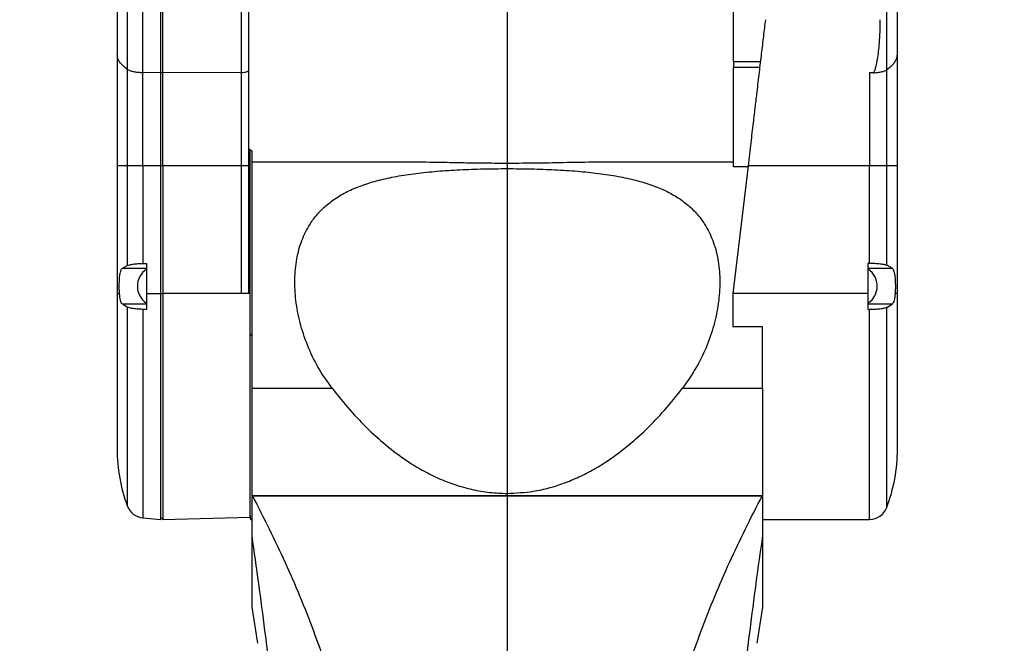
# Model space of a CAD drawing. Extents: x 0 to 841, y 0 to 594.
# Tile 29 of 142: x 76 to 121, y 335 to 364. Entities that reach past the tile are written whole.
import ezdxf

# ---------------------------------------------------------------- set-up
doc = ezdxf.new("R2010")
doc.units = 0
doc.layers.get('0').update_dxf_attribs({"linetype": 'CONTINUOUS'})
doc.styles.add('SLDTEXTSTYLE0', font='TXT', dxfattribs={"width": 0.75})
doc.styles.add('SLDTEXTSTYLE2', font='TXT', dxfattribs={"width": 0.7})
doc.styles.add('SLDTEXTSTYLE3', font='TXT', dxfattribs={"width": 0.6875})
doc.dimstyles.new('SLDDIMSTYLE16', dxfattribs={"dimtxt": 3.5, "dimasz": 3.556, "dimexe": 0, "dimexo": 0.0625, "dimgap": 0.875, "dimtad": 1, "dimlfac": 2.5, "dimrnd": 1e-09, "dimzin": 12, "dimtxsty": 'SLDTEXTSTYLE0', "dimblk1": 'NONE', "dimblk2": 'NONE', "dimsah": 1, "dimcen": 0, "dimazin": 3, "dimtol": 1, "dimtp": 0.018, "dimtfac": 1, "dimtdec": 3, "dimtmove": 0, "dimatfit": 3, "dimtolj": 1})
doc.dimstyles.new('SLDDIMSTYLE17', dxfattribs={"dimtxt": 3.5, "dimasz": 3.556, "dimexe": 0, "dimexo": 0.0625, "dimgap": 0.875, "dimtad": 1, "dimlfac": 2.5, "dimrnd": 1e-09, "dimzin": 12, "dimtxsty": 'SLDTEXTSTYLE0', "dimblk1": 'NONE', "dimblk2": 'NONE', "dimsah": 1, "dimcen": 0, "dimazin": 3, "dimtol": 1, "dimtp": 0.012, "dimtfac": 1, "dimtdec": 3, "dimtmove": 0, "dimatfit": 3, "dimtolj": 1})
doc.dimstyles.new('SLDDIMSTYLE18', dxfattribs={"dimtxt": 3.5, "dimasz": 3.556, "dimexe": 0, "dimexo": 0.0625, "dimgap": 0.875, "dimtad": 1, "dimlfac": 2.5, "dimrnd": 1e-09, "dimzin": 12, "dimtxsty": 'SLDTEXTSTYLE0', "dimblk1": 'NONE', "dimblk2": 'NONE', "dimsah": 1, "dimcen": 0, "dimazin": 3, "dimtol": 1, "dimtp": 0.01, "dimtfac": 1, "dimtmove": 0, "dimatfit": 3, "dimtolj": 1})

# ---------------------------------------------------------------- blocks, each defined once
blk = doc.blocks.new('SW_CENTERMARKSYMBOL_7')
at = {"color": 0, "linetype": 'CONTINUOUS'}
blk.add_line((0, -0.833), (0, -195.048), dxfattribs=at)
blk = doc.blocks.new('_D_70')
at = {"color": 7, "linetype": 'CONTINUOUS'}
for centre, start, end in [((568.276, 493.681), 153.4349, 206.5651), ((564.64, 493.681), 333.4349, 26.5651)]:
    blk.add_arc(centre, 10.12, start, end, dxfattribs=at)
at = {"color": 7, "linetype": 'CONTINUOUS', "char_height": 3.5, "attachment_point": 1}
for s, insert, style in [('0.018', (562.054, 498.192, -108.66), 'SLDTEXTSTYLE0'), ('+', (559.225, 498.192, -108.66), 'SLDTEXTSTYLE0'), ('%%c', (539.345, 493.667, -108.66), 'SLDTEXTSTYLE0'), ('12 H7', (544.623, 493.72, -108.66), 'SLDTEXTSTYLE2'), ('depth 3', (576.072, 493.72, -108.66), 'SLDTEXTSTYLE0'), ('0', (562.054, 493.667, -108.66), 'SLDTEXTSTYLE0')]:
    blk.add_mtext(s, dxfattribs=dict(at, insert=insert, style=style))
blk = doc.blocks.new('_NONE')
blk = doc.blocks.new('_D_71')
at = {"color": 7, "linetype": 'CONTINUOUS'}
for centre, start, end in [((561.062, 536.749), 153.4349, 206.5651), ((557.426, 536.749), 333.4349, 26.5651)]:
    blk.add_arc(centre, 10.12, start, end, dxfattribs=at)
at = {"color": 7, "linetype": 'CONTINUOUS', "char_height": 3.5, "attachment_point": 1}
for s, insert, style in [('0.012', (554.839, 541.26, -108.66), 'SLDTEXTSTYLE0'), ('+', (552.01, 541.26, -108.66), 'SLDTEXTSTYLE0'), ('depth 4', (568.858, 536.788, -108.66), 'SLDTEXTSTYLE0'), ('%%c', (534.716, 536.735, -108.66), 'SLDTEXTSTYLE0'), ('4 H7', (539.995, 536.788, -108.66), 'SLDTEXTSTYLE3'), ('0', (554.839, 536.735, -108.66), 'SLDTEXTSTYLE0')]:
    blk.add_mtext(s, dxfattribs=dict(at, insert=insert, style=style))
blk = doc.blocks.new('_D_72')
at = {"color": 7, "linetype": 'CONTINUOUS'}
for centre, start, end in [((561.427, 563.816), 153.4349, 206.5651), ((555.205, 563.816), 333.4349, 26.5651)]:
    blk.add_arc(centre, 10.12, start, end, dxfattribs=at)
at = {"color": 7, "linetype": 'CONTINUOUS', "char_height": 3.5, "attachment_point": 1}
for s, insert, style in [('0.01', (555.205, 568.328, -108.66), 'SLDTEXTSTYLE0'), ('+', (552.375, 568.328, -108.66), 'SLDTEXTSTYLE0'), ('%%c', (535.081, 563.802, -108.66), 'SLDTEXTSTYLE0'), ('depth 5', (566.637, 563.855, -108.66), 'SLDTEXTSTYLE0'), ('2x', (530.254, 563.855, -108.66), 'SLDTEXTSTYLE0'), ('3 H7', (540.36, 563.855, -108.66), 'SLDTEXTSTYLE3'), ('0', (555.205, 563.802, -108.66), 'SLDTEXTSTYLE0')]:
    blk.add_mtext(s, dxfattribs=dict(at, insert=insert, style=style))

msp = doc.modelspace()

# ---------------------------------------------------------------- linework, layer by layer
at = {"color": 7, "linetype": 'CONTINUOUS'}
for p, q in [((80.2428, 374.684), (80.2428, 361.9647)), ((115.9095, 361.9647), (115.9095, 374.684)), ((80.7057, 373.6618), (80.7057, 361.271)), ((82.2428, 361.1068), (82.2428, 373.826)), ((82.3261, 361.1068), (82.3261, 373.826)), ((85.9182, 373.8512), (85.9182, 361.1319)), ((86.2428, 373.9403), (86.2428, 361.221)), ((115.4174, 361.2502), (115.4174, 373.6338)), ((81.4149, 361.1261), (81.4149, 373.4669)), ((108.4125, 361.623), (108.4125, 366.5511)), ((108.4125, 361.623), (109.6437, 361.623)), ((108.4125, 361.623), (108.4125, 361.3631)), ((80.7057, 361.2771), (80.7057, 356.8578)), ((81.4149, 356.8578), (81.4149, 361.1315)), ((82.2428, 361.1068), (81.4149, 361.1261)), ((82.3261, 361.1068), (82.2428, 361.129)), ((85.9182, 361.1319), (82.3261, 361.1068)), ((82.3261, 356.8578), (82.3261, 361.112)), ((85.9182, 361.1373), (85.9182, 356.8578)), ((109.6129, 361.3631), (108.4125, 361.3631)), ((108.4125, 356.8191), (108.4125, 361.3631)), ((114.8188, 361.112), (114.6388, 361.112)), ((114.6388, 361.112), (114.6388, 356.8578)), ((115.4174, 356.8578), (115.4174, 361.2562)), ((86.3265, 357.5995), (86.2924, 357.5995)), ((86.3761, 357.5578), (86.3428, 357.5578)), ((86.4099, 357.5241), (86.3761, 357.5578)), ((93.8977, 357.0226), (86.4091, 357.0226)), ((108.4125, 357.0226), (102.2555, 357.0226)), ((80.7057, 356.8578), (80.2428, 356.8578)), ((80.2428, 356.8578), (80.2428, 351.0226)), ((81.4149, 356.8578), (80.7057, 356.8578)), ((80.7057, 356.8578), (80.7057, 352.2997)), ((82.2428, 356.8578), (81.4149, 356.8578)), ((81.4149, 356.8578), (81.4149, 352.395)), ((82.3261, 356.8578), (82.2428, 356.8578)), ((82.2428, 351.0226), (82.2428, 356.8578)), ((85.9182, 356.8578), (82.3261, 356.8578)), ((82.3261, 356.8578), (82.3261, 351.0226)), ((86.2428, 356.8578), (85.9182, 356.8578)), ((85.9182, 356.8578), (85.9182, 351.0226)), ((86.2428, 356.8578), (86.2428, 351.0226)), ((109.0788, 356.8578), (108.3871, 351.0226)), ((109.0742, 356.8191), (108.4125, 356.8191)), ((114.6388, 356.8578), (109.0788, 356.8578)), ((115.4174, 356.8578), (114.6388, 356.8578)), ((114.6388, 352.4078), (114.6388, 356.8578)), ((115.4174, 352.3134), (115.4174, 356.8578)), ((115.9095, 356.8578), (115.4174, 356.8578)), ((115.9095, 351.0226), (115.9095, 356.8578)), ((114.6388, 352.4078), (114.5761, 352.4078)), ((114.5761, 351.0226), (114.5761, 352.4078)), ((80.4817, 352.1737), (80.7057, 352.2997)), ((80.4817, 352.1737), (81.5761, 352.1737)), ((81.4149, 352.395), (81.5761, 352.3975)), ((81.5761, 352.3975), (81.5761, 351.0226)), ((114.5761, 352.1737), (115.6706, 352.1737)), ((115.6706, 352.1737), (115.4174, 352.3134)), ((80.2428, 351.0226), (80.3489, 351.0226)), ((81.5761, 351.0226), (82.2428, 351.0226)), ((81.5761, 351.0226), (81.5761, 350.2926)), ((82.2428, 351.0226), (82.3261, 351.0226)), ((85.9182, 351.0226), (82.3261, 351.0226)), ((82.3261, 351.0226), (82.3261, 340.6893)), ((86.3261, 351.0226), (85.9182, 351.0226)), ((114.5761, 351.0226), (108.3871, 351.0226)), ((108.3871, 351.0226), (108.3871, 349.4939)), ((114.5761, 350.2815), (114.5761, 351.0226)), ((115.9095, 351.0226), (115.8034, 351.0226)), ((80.7057, 350.3983), (80.4818, 350.5346)), ((81.5761, 350.5346), (80.4818, 350.5346)), ((81.5761, 350.2926), (81.4149, 350.2952)), ((115.6705, 350.5346), (114.5761, 350.5346)), ((114.5761, 350.2815), (114.6388, 350.2815)), ((115.4174, 350.3835), (115.6705, 350.5346)), ((109.7428, 349.4939), (108.3871, 349.4939)), ((86.3595, 349.1103), (86.3254, 349.0762)), ((86.3428, 349.1368), (86.3761, 349.1368)), ((86.3761, 349.1103), (86.3595, 349.1103)), ((86.3761, 349.1368), (86.4099, 349.1705)), ((86.4095, 346.6893), (90.0649, 346.6893)), ((86.4095, 341.767), (86.4095, 346.6893)), ((106.0874, 346.6893), (109.7428, 346.6893)), ((109.7428, 346.6893), (109.7428, 341.767)), ((86.4095, 341.767), (109.7428, 341.767)), ((86.4095, 341.7566), (86.4095, 341.767)), ((86.4294, 341.7634), (86.4095, 341.7566)), ((86.4095, 339.938), (86.4095, 341.7274)), ((109.7229, 341.7634), (86.4294, 341.7634)), ((109.7229, 341.7634), (109.7428, 341.7566)), ((109.7428, 341.767), (109.7428, 341.7566)), ((109.7428, 341.7274), (109.7428, 339.938)), ((81.4149, 340.7617), (82.243, 340.6893)), ((82.2426, 340.7728), (82.3261, 340.6893)), ((82.3261, 340.6893), (86.3269, 340.7941)), ((86.3254, 340.7233), (86.3595, 340.6893)), ((86.3595, 340.6893), (86.3761, 340.6893)), ((109.7428, 340.6893), (114.6391, 340.6893)), ((86.4095, 336.6701), (86.4095, 339.938)), ((109.7428, 339.938), (109.7428, 336.6701)), ((86.668, 335.0207), (86.4095, 336.6701)), ((109.7428, 336.6701), (109.4843, 335.0207))]:
    msp.add_line(p, q, dxfattribs=at)
at = {"color": 8, "linetype": 'CONTINUOUS'}
for p, q in [((80.7057, 350.3983), (80.7057, 341.3037)), ((81.4149, 350.2952), (81.4149, 340.7617)), ((115.4174, 341.2258), (115.4174, 350.3835))]:
    msp.add_line(p, q, dxfattribs=at)
at = {"color": 7, "linetype": 'CONTINUOUS'}
for centre, radius, start, end in [((82.1041, 351.353), 0.9385, 124.24316, 235.72146), ((114.0481, 351.353), 0.9385, 0, 55.73375), ((114.0481, 351.353), 0.9385, 304.22354, 0), ((86.3761, 349.1436), 0.0333, 270, 0), ((87.7428, 343.8976), 7.5, 180, 200.23438), ((108.4095, 343.8976), 7.5, 339.12993, 0), ((81.4876, 341.5919), 0.8333, 200.23438, 265), ((114.6388, 341.5226), 0.8333, 269.82106, 339.12993), ((86.3761, 340.656), 0.0333, 0, 90)]:
    msp.add_arc(centre, radius, start, end, dxfattribs=at)
for points, knots in [([(109.8712, 363.543), (109.8416, 363.2929), (109.7805, 362.7779), (109.6854, 361.975), (109.5842, 361.1213), (109.4897, 360.3241), (109.3985, 359.5547), (109.3069, 358.7826), (109.1985, 357.8679), (109.1206, 357.2101), (109.0788, 356.8578)], [0, 0, 0, 0, 0.1147046, 0.2362717, 0.3647038, 0.4999992, 0.5937832, 0.7083776, 0.8437847, 1, 1, 1, 1]), ([(115.1068, 363.543), (115.1051, 363.3625), (115.1018, 363.0088), (115.0749, 362.521), (115.0366, 362.0975), (114.9889, 361.7448), (114.9329, 361.4636), (114.8781, 361.2558), (114.8363, 361.1545), (114.8188, 361.112)], [0, 0, 0, 0, 0.2224387, 0.4360353, 0.5975968, 0.7408332, 0.8680373, 0.9446506, 1, 1, 1, 1]), ([(80.2428, 361.9737), (80.2428, 361.4099), (80.2428, 360.2819), (80.2428, 358.5724), (80.2428, 357.4292), (80.2428, 356.8578)], [0, 0, 0, 0, 0.3332324, 0.6667568, 1, 1, 1, 1]), ([(80.7057, 361.271), (80.6137, 361.3458), (80.4297, 361.4953), (80.274, 361.7287), (80.2532, 361.886), (80.2428, 361.9647)], [0, 0, 0, 0, 0.3333338, 0.666666, 1, 1, 1, 1]), ([(115.4174, 361.2502), (115.5152, 361.3271), (115.7107, 361.4808), (115.8764, 361.7213), (115.8984, 361.8836), (115.9095, 361.9647)], [0, 0, 0, 0, 0.3333316, 0.6666668, 1, 1, 1, 1]), ([(115.9095, 356.8578), (115.9095, 357.4292), (115.9095, 358.5724), (115.9095, 360.2819), (115.9095, 361.4099), (115.9095, 361.9737)], [0, 0, 0, 0, 0.3332354, 0.6667598, 1, 1, 1, 1]), ([(80.7057, 361.271), (80.7389, 361.2519), (80.8052, 361.2137), (80.9757, 361.169), (81.1819, 361.1367), (81.3372, 361.1296), (81.4149, 361.1261)], [0, 0, 0, 0, 0.2499979, 0.4999975, 0.7499998, 1, 1, 1, 1]), ([(82.2428, 356.8578), (82.2428, 357.5707), (82.2428, 358.9966), (82.2428, 360.4069), (82.2428, 361.112)], [0, 0, 0, 0, 0.4999976, 1, 1, 1, 1]), ([(85.9182, 361.1319), (85.961, 361.1335), (86.0466, 361.1367), (86.1536, 361.1574), (86.2283, 361.1866), (86.238, 361.2095), (86.2428, 361.221)], [0, 0, 0, 0, 0.2499989, 0.5000008, 0.7500033, 1, 1, 1, 1]), ([(86.2428, 361.2268), (86.2428, 360.5027), (86.2428, 359.0546), (86.2428, 357.59), (86.2428, 356.8578)], [0, 0, 0, 0, 0.5000027, 1, 1, 1, 1]), ([(114.8188, 361.112), (114.8848, 361.1173), (115.0169, 361.1277), (115.1882, 361.1594), (115.3303, 361.2001), (115.3884, 361.2335), (115.4174, 361.2502)], [0, 0, 0, 0, 0.2499969, 0.4999992, 0.7499965, 1, 1, 1, 1]), ([(86.3261, 353.3473), (86.3261, 353.6256), (86.3261, 354.1822), (86.3261, 354.985), (86.3261, 355.7249), (86.3261, 356.3733), (86.3261, 356.9062), (86.3261, 357.2991), (86.3261, 357.552), (86.3261, 357.5836), (86.3261, 357.5995)], [0, 0, 0, 0, 0.12500023, 0.24999915, 0.37499927, 0.50000028, 0.62500043, 0.74999978, 0.87500004, 1, 1, 1, 1]), ([(86.4095, 357.0178), (86.4095, 357.1385), (86.4095, 357.38), (86.4095, 357.5269), (86.4095, 357.5082), (86.4095, 357.5029)], [0, 0, 0, 0, 0.4177298, 0.8354572, 1, 1, 1, 1]), ([(86.4095, 346.6893), (86.4095, 347.034), (86.4095, 347.7234), (86.4095, 348.7472), (86.4095, 349.7504), (86.4095, 350.723), (86.4095, 351.6552), (86.4095, 352.5377), (86.4095, 353.3617), (86.4095, 354.1189), (86.4095, 354.8017), (86.4095, 355.4034), (86.4095, 355.9179), (86.4095, 356.3398), (86.4095, 356.6662), (86.4095, 356.8888), (86.4095, 357.01), (86.4095, 357.0112), (86.4095, 357.0117)], [0, 0, 0, 0, 0.0637118, 0.1274237, 0.1911353, 0.2548473, 0.3185585, 0.3822704, 0.4459821, 0.509694, 0.5734053, 0.637117, 0.7008289, 0.7645406, 0.8282522, 0.891964, 0.9556756, 1, 1, 1, 1]), ([(98.0761, 356.9703), (97.7609, 356.9712), (97.1356, 356.9731), (96.2167, 356.987), (95.3433, 357.0038), (94.5662, 357.0193), (94.1037, 357.021), (93.8977, 357.0217)], [0, 0, 0, 0, 0.2172896, 0.4310773, 0.6398637, 0.8395219, 1, 1, 1, 1]), ([(102.2555, 357.0218), (102.046, 357.021), (101.5805, 357.0192), (100.6543, 357.0009), (99.4688, 356.9768), (98.5432, 356.9725), (98.0761, 356.9703)], [0, 0, 0, 0, 0.1630483, 0.3623352, 0.6782598, 1, 1, 1, 1]), ([(86.2928, 356.8278), (86.2928, 356.6771), (86.2928, 356.3582), (86.2928, 355.7229), (86.2928, 354.9856), (86.2928, 354.1821), (86.2928, 353.6256), (86.2928, 353.3473)], [0, 0, 0, 0, 0.1829752, 0.3872329, 0.5914892, 0.7957435, 1, 1, 1, 1]), ([(90.0649, 346.6893), (89.8404, 347.0083), (89.3995, 347.6349), (88.9195, 348.658), (88.5822, 349.685), (88.3915, 350.7024), (88.341, 351.685), (88.4309, 352.6104), (88.6625, 353.46), (88.9971, 354.1323), (89.3872, 354.6551), (89.7938, 355.0592), (90.2749, 355.4164), (90.8341, 355.7268), (91.4754, 355.9908), (92.2031, 356.21), (93.0163, 356.3859), (93.9113, 356.5211), (94.8801, 356.6197), (95.9093, 356.6855), (96.9824, 356.7246), (97.7101, 356.7293), (98.0761, 356.7317)], [0, 0, 0, 0, 0.0585077, 0.1149045, 0.1701529, 0.2247222, 0.2791073, 0.3336357, 0.3883012, 0.4438998, 0.4816951, 0.5204213, 0.5601731, 0.6013716, 0.6443525, 0.6892384, 0.736642, 0.7860168, 0.8373001, 0.8906759, 0.9450162, 1, 1, 1, 1]), ([(98.0761, 356.7317), (98.4424, 356.7293), (99.1704, 356.7246), (100.2436, 356.6855), (101.2717, 356.6197), (102.2396, 356.5212), (103.1354, 356.386), (103.9488, 356.2101), (104.6767, 355.9908), (105.3189, 355.7266), (105.8786, 355.4157), (106.3596, 355.0581), (106.766, 354.6543), (107.1554, 354.1318), (107.4903, 353.4587), (107.7214, 352.6102), (107.8112, 351.6842), (107.7608, 350.7024), (107.57, 349.6846), (107.2324, 348.657), (106.7525, 347.6344), (106.3116, 347.0078), (106.0874, 346.6893)], [0, 0, 0, 0, 0.05502225, 0.10936606, 0.16270804, 0.21385008, 0.26326702, 0.31088575, 0.35554674, 0.39858561, 0.44011478, 0.47960809, 0.51830958, 0.55631149, 0.61159073, 0.66654764, 0.72084129, 0.77527141, 0.82991383, 0.8850967, 0.94158382, 1, 1, 1, 1]), ([(86.2928, 353.3473), (86.2928, 353.1423), (86.2928, 352.7323), (86.2928, 352.1309), (86.2928, 351.5515), (86.2928, 351.1989), (86.2928, 351.0226)], [0, 0, 0, 0, 0.25000041, 0.49999895, 0.74999831, 1, 1, 1, 1]), ([(86.3261, 351.0226), (86.3261, 351.1989), (86.3261, 351.5515), (86.3261, 352.1309), (86.3261, 352.7323), (86.3261, 353.1423), (86.3261, 353.3473)], [0, 0, 0, 0, 0.25000169, 0.50000105, 0.74999959, 1, 1, 1, 1]), ([(114.6388, 352.4078), (114.7215, 352.4065), (114.89, 352.4038), (115.1134, 352.384), (115.3043, 352.3538), (115.3781, 352.3274), (115.4174, 352.3134)], [0, 0, 0, 0, 0.2454985, 0.4994777, 0.7332336, 1, 1, 1, 1]), ([(80.3376, 351.353), (80.3392, 351.4499), (80.3422, 351.6439), (80.3687, 351.8984), (80.4126, 352.0945), (80.4585, 352.1471), (80.4817, 352.1737)], [0, 0, 0, 0, 0.2469862, 0.4945379, 0.7448236, 1, 1, 1, 1]), ([(80.7057, 352.2997), (80.7412, 352.3129), (80.8079, 352.3378), (80.9799, 352.3674), (81.1823, 352.388), (81.3384, 352.3927), (81.4149, 352.395)], [0, 0, 0, 0, 0.2666411, 0.5004541, 0.7551534, 1, 1, 1, 1]), ([(115.6706, 352.1737), (115.686, 352.1587), (115.7165, 352.1289), (115.7524, 352.0332), (115.78, 351.9064), (115.7993, 351.751), (115.811, 351.5757), (115.8156, 351.3892), (115.8139, 351.1997), (115.8069, 351.0817), (115.8034, 351.0226)], [0, 0, 0, 0, 0.12873, 0.2549567, 0.3802173, 0.5043478, 0.6283408, 0.7521476, 0.8760233, 1, 1, 1, 1]), ([(80.3489, 351.0226), (80.3456, 351.0759), (80.339, 351.1824), (80.3381, 351.2961), (80.3376, 351.353)], [0, 0, 0, 0, 0.5001896, 1, 1, 1, 1]), ([(80.2428, 351.0226), (80.2428, 350.7117), (80.2428, 350.09), (80.2428, 349.1733), (80.2428, 348.2882), (80.2428, 347.4499), (80.2428, 346.6728), (80.2428, 345.9701), (80.2428, 345.3538), (80.2428, 344.8347), (80.2428, 344.4208), (80.2428, 344.1222), (80.2428, 343.9329), (80.2428, 343.9094), (80.2428, 343.8976)], [0, 0, 0, 0, 0.0833335, 0.1666669, 0.2499996, 0.3333334, 0.4166663, 0.4999997, 0.5833335, 0.6666667, 0.7499999, 0.8333333, 0.9166667, 1, 1, 1, 1]), ([(80.4818, 350.5346), (80.4645, 350.553), (80.4307, 350.5889), (80.393, 350.7023), (80.3649, 350.8456), (80.3543, 350.9634), (80.3489, 351.0226)], [0, 0, 0, 0, 0.2650838, 0.5165264, 0.7570563, 1, 1, 1, 1]), ([(82.2428, 340.6893), (82.2428, 340.7064), (82.2428, 340.7405), (82.2428, 341.015), (82.2428, 341.448), (82.2428, 342.0483), (82.2428, 342.8012), (82.2428, 343.695), (82.2428, 344.7141), (82.2428, 345.8412), (82.2428, 347.0569), (82.2428, 348.3405), (82.2428, 349.67), (82.2428, 350.5718), (82.2428, 351.0226)], [0, 0, 0, 0, 0.0833333, 0.1666666, 0.25, 0.3333332, 0.4166667, 0.5000002, 0.5833332, 0.6666665, 0.7500003, 0.8333335, 0.9166665, 1, 1, 1, 1]), ([(86.3261, 340.796), (86.3261, 340.7954), (86.3261, 340.7768), (86.3261, 340.8435), (86.3261, 341.0043), (86.3261, 341.2873), (86.3261, 341.6729), (86.3261, 342.1614), (86.3261, 342.7463), (86.3261, 343.4215), (86.3261, 344.1795), (86.3261, 345.0122), (86.3261, 345.9103), (86.3261, 346.8643), (86.3261, 347.8635), (86.3261, 348.8972), (86.3261, 349.9541), (86.3261, 350.6665), (86.3261, 351.0226)], [0, 0, 0, 0, 0.0024349, 0.0689392, 0.1354436, 0.201948, 0.2684523, 0.3349565, 0.4014609, 0.4679654, 0.5344697, 0.600974, 0.6674781, 0.7339829, 0.8004867, 0.8669913, 0.9334955, 1, 1, 1, 1]), ([(115.8034, 351.0226), (115.798, 350.9634), (115.7874, 350.8455), (115.7593, 350.7021), (115.7215, 350.5888), (115.6878, 350.553), (115.6705, 350.5346)], [0, 0, 0, 0, 0.2431077, 0.4838123, 0.7350813, 1, 1, 1, 1]), ([(115.9095, 343.8976), (115.9095, 343.9094), (115.9095, 343.9329), (115.9095, 344.1222), (115.9095, 344.4208), (115.9095, 344.8347), (115.9095, 345.3538), (115.9095, 345.9701), (115.9095, 346.6728), (115.9095, 347.4499), (115.9095, 348.2882), (115.9095, 349.1733), (115.9095, 350.09), (115.9095, 350.7117), (115.9095, 351.0226)], [0, 0, 0, 0, 0.0833333, 0.1666667, 0.2500001, 0.3333333, 0.4166665, 0.5000003, 0.5833337, 0.6666666, 0.7500004, 0.8333331, 0.9166665, 1, 1, 1, 1]), ([(81.4149, 350.2952), (81.3381, 350.2977), (81.1827, 350.3027), (80.9788, 350.3253), (80.8071, 350.357), (80.7403, 350.3842), (80.7057, 350.3983)], [0, 0, 0, 0, 0.2466718, 0.4984991, 0.7397857, 1, 1, 1, 1]), ([(115.4174, 350.3835), (115.379, 350.3685), (115.3049, 350.3397), (115.114, 350.3072), (114.889, 350.2856), (114.7217, 350.2828), (114.6388, 350.2815)], [0, 0, 0, 0, 0.2607804, 0.5024319, 0.7534092, 1, 1, 1, 1]), ([(109.7428, 346.6893), (109.7428, 347.1634), (109.7428, 348.1116), (109.7428, 349.0331), (109.7428, 349.4939)], [0, 0, 0, 0, 0.4999997, 1, 1, 1, 1]), ([(90.0649, 346.6893), (90.3344, 346.3508), (90.8574, 345.6941), (91.7225, 344.7903), (92.6213, 343.9887), (93.4821, 343.359), (94.2662, 342.8888), (94.9648, 342.5443), (95.6976, 342.2584), (96.4662, 342.0434), (97.2703, 341.903), (97.8085, 341.8855), (98.0761, 341.8769)], [0, 0, 0, 0, 0.134018, 0.2600334, 0.3871344, 0.5067602, 0.5899245, 0.6701425, 0.7478347, 0.8333107, 0.917109, 1, 1, 1, 1]), ([(98.0761, 341.8769), (98.4785, 341.8965), (99.2927, 341.9362), (100.3285, 342.2109), (101.1875, 342.544), (101.8861, 342.889), (102.6702, 343.359), (103.531, 343.9888), (104.4298, 344.7903), (105.2949, 345.6941), (105.8179, 346.3508), (106.0874, 346.6893)], [0, 0, 0, 0, 0.12456889, 0.25204946, 0.32975636, 0.40998669, 0.4931613, 0.61280817, 0.73992642, 0.8659636, 1, 1, 1, 1]), ([(86.4294, 341.7634), (86.9397, 340.756), (87.9603, 338.7411), (89.2395, 335.6023), (90.3464, 332.3983), (90.9071, 330.2104), (91.1874, 329.1163)], [0, 0, 0, 0, 0.2499716, 0.499999, 0.7499717, 1, 1, 1, 1]), ([(104.9649, 329.1163), (105.2452, 330.2104), (105.8059, 332.3983), (106.9127, 335.6023), (108.192, 338.7411), (109.2126, 340.756), (109.7229, 341.7634)], [0, 0, 0, 0, 0.2500215, 0.5000009, 0.7500218, 1, 1, 1, 1]), ([(86.3261, 340.8458), (86.3261, 340.8041), (86.3261, 340.732), (86.3261, 340.7312), (86.3261, 340.7309)], [0, 0, 0, 0, 0.5792618, 1, 1, 1, 1]), ([(87.8462, 327.5478), (87.7887, 328.1999), (87.6722, 329.5215), (87.4732, 331.4919), (87.2496, 333.5253), (86.9974, 335.6202), (86.7166, 337.7832), (86.513, 339.2115), (86.4095, 339.938)], [0, 0, 0, 0, 0.150254, 0.3045305, 0.463116, 0.6359674, 0.8148438, 1, 1, 1, 1]), ([(109.7428, 339.938), (109.6393, 339.2121), (109.4359, 337.7847), (109.1552, 335.6232), (108.9031, 333.5288), (108.6794, 331.4949), (108.4803, 329.5231), (108.3636, 328.2004), (108.3061, 327.5478)], [0, 0, 0, 0, 0.1850229, 0.3637808, 0.5365305, 0.695233, 0.8496273, 1, 1, 1, 1])]:
    msp.add_open_spline(points, degree=3, knots=knots, dxfattribs=at)
at = {"color": 8, "linetype": 'CONTINUOUS'}
msp.add_open_spline([(114.6388, 340.7063), (114.6388, 340.708), (114.6388, 340.7119), (114.6388, 340.9144), (114.6388, 341.2806), (114.6388, 341.812), (114.6388, 342.4922), (114.6388, 343.3123), (114.6388, 344.2582), (114.6388, 345.3147), (114.6388, 346.4643), (114.6388, 347.6887), (114.6388, 348.9667), (114.6388, 349.8432), (114.6388, 350.2815)], degree=3, knots=[0, 0, 0, 0, 0.06139392, 0.14672178, 0.2320496, 0.31737739, 0.40270527, 0.48803304, 0.57336095, 0.65868896, 0.74401676, 0.82934439, 0.91467231, 1, 1, 1, 1], dxfattribs=at)

# ---------------------------------------------------------------- block references
at = {"color": 7, "linetype": 'CONTINUOUS'}
msp.add_blockref('SW_CENTERMARKSYMBOL_7', (98.0761, 381.6893), dxfattribs=at)

# ---------------------------------------------------------------- dimensions: what is measured, and where the dimension line sits
for p1, text, dimstyle, picture, middle in [((0.8135, 0.8645), '2x<> depth 5', 'SLDDIMSTYLE18', '_D_72', (557.2953, 559.2902)), ((1.1114, 1.1265), '<> depth 4', 'SLDDIMSTYLE17', '_D_71', (560.6367, 532.2229)), ((3.3042, 3.4074), '<> depth 3', 'SLDDIMSTYLE16', '_D_70', (566.5582, 489.1551))]:
    dim = msp.add_diameter_dim_2p(p1=p1, p2=(0, 0), text=text, dimstyle=dimstyle, dxfattribs=at)
    dim.commit()
    dim.dimension.update_dxf_attribs({"geometry": picture, "text_midpoint": middle, "dimtype": 163})

doc.saveas('drawing.dxf')
